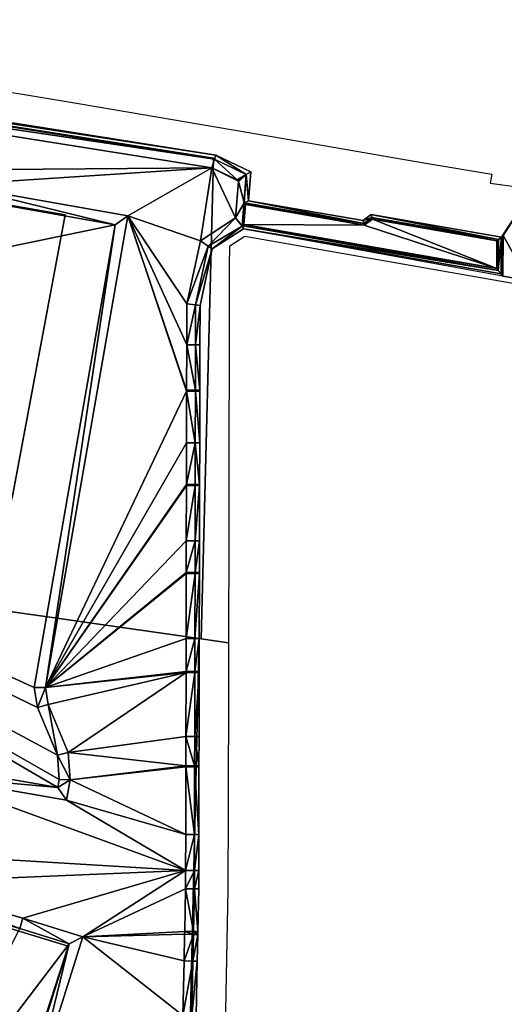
# Model space of a CAD drawing. Header units: millimetres. Extents: x 132691 to 133749, y 516184 to 516906.
# Tile 3 of 15: x 132912 to 133045, y 516364 to 516634. Entities that reach past the tile are written whole.
import ezdxf

# ---------------------------------------------------------------- set-up
doc = ezdxf.new("R2010")
doc.units = ezdxf.units.MM
for name, color, linetype in [('dieptelijn_-0p2', 6, 'Continuous'), ('dieptelijn_variabel', 212, 'Continuous'), ('TI23311_MV_hoeveelheden_bestek_0103', 1, 'Continuous')]:
    doc.layers.add(name, color=color, linetype=linetype)
for name, color, linetype, plot in [('dieptelijn_-2p2', 51, 'Continuous', False), ('dieptelijn_-2p5', 90, 'Continuous', False), ('dieptelijn_-2p6', 82, 'Continuous', False), ('dieptelijn_-3p1', 140, 'Continuous', False)]:
    doc.layers.add(name, color=color, linetype=linetype, plot=plot)
doc.layers.add('Nieuw oppervlak', color=2, linetype='Continuous', true_color=0xffff00)

msp = doc.modelspace()

# ---------------------------------------------------------------- linework, layer by layer
at = {"layer": 'dieptelijn_-0p2', "elevation": -0.2}
for points in [[(133044.67, 516574.57), (133051.85, 516585.86)], [(133044.57, 516563.52), (133044.67, 516574.57)], [(133044.57, 516563.52), (133051.46, 516562.32)]]:
    msp.add_lwpolyline(points, dxfattribs=at)
at = {"layer": 'dieptelijn_-2p2', "elevation": -2.2}
for points in [[(132975.04, 516584.13), (132975.66, 516592.08), (132966.04, 516596.64), (132733.41, 516633.6), (132729.64, 516626.22), (132702.3, 516571.72), (132707.89, 516569.62), (132713.61, 516567.61), (132716.4, 516566.37), (132719.65, 516565), (132728.57, 516560.15), (132730.42, 516558.54), (132732.02, 516556.4), (132733.05, 516553.92), (132733.62, 516550.95), (132733.38, 516548.57), (132731.16, 516535.05), (132731.04, 516534.35)], [(133044.07, 516564.11), (133044.16, 516574.15), (133008.57, 516580.35), (133006.33, 516578.71), (132975.04, 516584.13)], [(132960.66, 516361), (132960.97, 516375.92), (132961.12, 516383.23), (132961.14, 516384.02), (132961.38, 516395.71), (132961.4, 516400.77), (132961.42, 516410.63), (132961.45, 516429.14), (132961.45, 516429.44), (132961.47, 516437.43), (132961.51, 516454.95), (132961.51, 516455.25), (132961.53, 516464.23), (132961.56, 516482.05), (132961.56, 516482.35), (132961.58, 516491.03), (132961.61, 516506.18), (132961.61, 516506.47), (132961.64, 516517.83), (132961.67, 516531.95), (132961.67, 516532.25), (132961.7, 516544.63), (132961.73, 516555.47), (132965.03, 516570.94), (132973.59, 516576.4), (133044.07, 516564.11)]]:
    msp.add_lwpolyline(points, dxfattribs=at)
at = {"layer": 'dieptelijn_-2p5', "elevation": -2.5}
for points in [[(132973.3, 516577.18), (132974.4, 516591.35), (132965.68, 516595.48), (132734.08, 516632.28), (132730.71, 516625.68), (132703.97, 516572.37), (132708.3, 516570.75), (132714.05, 516568.73), (132716.88, 516567.47), (132720.17, 516566.08), (132729.26, 516561.15), (132731.3, 516559.36), (132733.07, 516557), (132734.2, 516554.27), (132734.83, 516551), (132734.57, 516548.41), (132732.35, 516534.86), (132732.23, 516534.15)], [(132893.32, 516585.57), (132938.54, 516577.56), (132916.39, 516450.87), (132917.26, 516445.36), (132922.74, 516432.34), (132923.22, 516425.71), (132922.82, 516423.49), (132887.22, 516429.71)], [(132959.46, 516361.02), (132959.77, 516375.94), (132959.93, 516383.25), (132959.94, 516384.05), (132960.18, 516395.72), (132960.2, 516400.77), (132960.22, 516410.63), (132960.25, 516429.15), (132960.25, 516429.45), (132960.27, 516437.43), (132960.31, 516454.95), (132960.31, 516455.25), (132960.33, 516464.23), (132960.36, 516482.06), (132960.36, 516482.36), (132960.38, 516491.03), (132960.41, 516506.18), (132960.41, 516506.48), (132960.44, 516517.84), (132960.47, 516531.95), (132960.47, 516532.25), (132960.5, 516544.64), (132960.53, 516555.6), (132963.96, 516571.67), (132973.41, 516577.25), (133043.28, 516565.06), (133043.36, 516573.48), (133008.77, 516579.51), (133006.53, 516577.87), (132973.8, 516583.57)], [(132973.41, 516577.25), (132973.3, 516577.27)], [(132734.67, 516377.66), (132737.48, 516386.89), (132731.85, 516389.33), (132735.96, 516403.16), (132735.56, 516405.87), (132746.27, 516442.18), (132763.97, 516436.93), (132784.24, 516430.97), (132791.35, 516428.89), (132817.18, 516421.41), (132823.93, 516419.36), (132845.16, 516409.9), (132865.67, 516403.55), (132877.64, 516394.69), (132912.41, 516384.87), (132925.9, 516380.67), (132912.41, 516337.72), (132900.05, 516298.85)]]:
    msp.add_lwpolyline(points, dxfattribs=at)
at = {"layer": 'dieptelijn_-2p6', "elevation": -2.6}
for points in [[(132973.73, 516577.6), (132974.16, 516583.11)], [(132973.73, 516577.6), (133042.89, 516565.54), (133042.95, 516573.14), (133008.87, 516579.08), (133006.63, 516577.44), (132974.16, 516583.11)]]:
    msp.add_lwpolyline(points, dxfattribs=at)
at = {"layer": 'dieptelijn_-3p1', "elevation": -3.1}
for points in [[(132971.88, 516589.89), (132964.97, 516593.16), (132735.43, 516629.64), (132732.86, 516624.59), (132729.04, 516616.98)], [(132971.88, 516589.89), (132972.25, 516589.49), (132971.46, 516579.4), (132961.83, 516573.16), (132958.13, 516555.86), (132958.1, 516544.64), (132958.07, 516532.25), (132958.07, 516531.95), (132958.04, 516517.84), (132958.01, 516506.48), (132958.01, 516506.19), (132957.98, 516491.04), (132957.96, 516482.36), (132957.96, 516482.06), (132957.93, 516464.24), (132957.91, 516455.26), (132957.91, 516454.96), (132957.87, 516437.44), (132957.85, 516429.45), (132957.85, 516429.15), (132957.82, 516410.64), (132957.8, 516400.78), (132957.78, 516395.75), (132957.54, 516384.1), (132957.53, 516383.3), (132957.37, 516375.99), (132957.06, 516361.08)], [(132886.42, 516426.8), (132925.25, 516420.03), (132926.24, 516425.55), (132925.7, 516433.05), (132920.17, 516446.19), (132919.43, 516450.85), (132942.01, 516579.99), (132893.85, 516588.52)], [(132915.27, 516336.81), (132929.66, 516382.64), (132913.26, 516387.75), (132878.98, 516397.43)]]:
    msp.add_lwpolyline(points, dxfattribs=at)
at = {"layer": 'dieptelijn_variabel'}
for points in [[(133044.16, 516574.15, -2.2), (133044.67, 516574.57, -0.2)], [(133044.57, 516563.52, -0.2), (133044.07, 516564.11, -2.2)]]:
    msp.add_polyline3d(points, dxfattribs=at)
at = {"layer": 'Nieuw oppervlak', "color": 8, "true_color": 0x808080}
for points in [[(132734.08, 516632.28, -2.5), (132733.41, 516633.6, -2.2), (132966.04, 516596.64, -2.2), (132734.08, 516632.28, -2.5)], [(132735.43, 516629.64, -3.1), (132734.08, 516632.28, -2.5), (132965.68, 516595.48, -2.5), (132735.43, 516629.64, -3.1)], [(132734.08, 516632.28, -2.5), (132966.04, 516596.64, -2.2), (132965.68, 516595.48, -2.5), (132734.08, 516632.28, -2.5)], [(132735.43, 516629.64, -3.1), (132965.68, 516595.48, -2.5), (132964.97, 516593.16, -3.1), (132735.43, 516629.64, -3.1)], [(132964.97, 516593.16, -3.1), (132872.62, 516592.39, -3.1), (132735.43, 516629.64, -3.1), (132964.97, 516593.16, -3.1)], [(132964.97, 516593.16, -3.1), (132965.68, 516595.48, -2.5), (132971.88, 516589.89, -3.1), (132964.97, 516593.16, -3.1)], [(132965.68, 516595.48, -2.5), (132966.04, 516596.64, -2.2), (132974.4, 516591.35, -2.5), (132965.68, 516595.48, -2.5)], [(132974.4, 516591.35, -2.5), (132971.88, 516589.89, -3.1), (132965.68, 516595.48, -2.5), (132974.4, 516591.35, -2.5)], [(132974.4, 516591.35, -2.5), (132966.04, 516596.64, -2.2), (132975.66, 516592.08, -2.2), (132974.4, 516591.35, -2.5)], [(132964.97, 516593.16, -3.1), (132893.85, 516588.52, -3.1), (132872.62, 516592.39, -3.1), (132964.97, 516593.16, -3.1)], [(132964.97, 516593.16, -3.1), (132942.01, 516579.99, -3.1), (132893.85, 516588.52, -3.1), (132964.97, 516593.16, -3.1)], [(132961.83, 516573.16, -3.1), (132942.01, 516579.99, -3.1), (132964.97, 516593.16, -3.1), (132961.83, 516573.16, -3.1)], [(132961.83, 516573.16, -3.1), (132964.97, 516593.16, -3.1), (132971.46, 516579.4, -3.1), (132961.83, 516573.16, -3.1)], [(132971.46, 516579.4, -3.1), (132964.97, 516593.16, -3.1), (132972.25, 516589.49, -3.1), (132971.46, 516579.4, -3.1)], [(132972.25, 516589.49, -3.1), (132964.97, 516593.16, -3.1), (132971.88, 516589.89, -3.1), (132972.25, 516589.49, -3.1)], [(132972.25, 516589.49, -3.1), (132971.88, 516589.89, -3.1), (132974.4, 516591.35, -2.5), (132972.25, 516589.49, -3.1)], [(132973.8, 516583.57, -2.5), (132972.25, 516589.49, -3.1), (132974.4, 516591.35, -2.5), (132973.8, 516583.57, -2.5)], [(132974.4, 516591.35, -2.5), (132975.04, 516584.13, -2.2), (132973.8, 516583.57, -2.5), (132974.4, 516591.35, -2.5)], [(132974.4, 516591.35, -2.5), (132975.66, 516592.08, -2.2), (132975.04, 516584.13, -2.2), (132974.4, 516591.35, -2.5)], [(132938.54, 516577.56, -2.5), (132893.32, 516585.57, -2.5), (132893.85, 516588.52, -3.1), (132938.54, 516577.56, -2.5)], [(132938.54, 516577.56, -2.5), (132893.85, 516588.52, -3.1), (132942.01, 516579.99, -3.1), (132938.54, 516577.56, -2.5)], [(132972.25, 516589.49, -3.1), (132973.8, 516583.57, -2.5), (132971.46, 516579.4, -3.1), (132972.25, 516589.49, -3.1)], [(132938.54, 516577.56, -2.5), (132732.35, 516534.86, -2.5), (132893.32, 516585.57, -2.5), (132938.54, 516577.56, -2.5)], [(133051.85, 516585.86, -0.2), (133044.67, 516574.57, -0.2), (133044.16, 516574.15, -2.2), (133051.85, 516585.86, -0.2)], [(133051.46, 516562.32, -0.2), (133044.67, 516574.57, -0.2), (133051.85, 516585.86, -0.2), (133051.46, 516562.32, -0.2)], [(132973.3, 516577.27, -2.5), (132971.46, 516579.4, -3.1), (132973.8, 516583.57, -2.5), (132973.3, 516577.27, -2.5)], [(132973.8, 516583.57, -2.5), (132974.16, 516583.11, -2.6), (132973.3, 516577.27, -2.5), (132973.8, 516583.57, -2.5)], [(132974.16, 516583.11, -2.6), (132973.73, 516577.6, -2.6), (132973.3, 516577.27, -2.5), (132974.16, 516583.11, -2.6)], [(133006.63, 516577.44, -2.6), (132973.73, 516577.6, -2.6), (132974.16, 516583.11, -2.6), (133006.63, 516577.44, -2.6)], [(132973.8, 516583.57, -2.5), (132975.04, 516584.13, -2.2), (133006.53, 516577.87, -2.5), (132973.8, 516583.57, -2.5)], [(133006.53, 516577.87, -2.5), (132974.16, 516583.11, -2.6), (132973.8, 516583.57, -2.5), (133006.53, 516577.87, -2.5)], [(132974.16, 516583.11, -2.6), (133006.53, 516577.87, -2.5), (133006.63, 516577.44, -2.6), (132974.16, 516583.11, -2.6)], [(132975.04, 516584.13, -2.2), (133006.33, 516578.71, -2.2), (133006.53, 516577.87, -2.5), (132975.04, 516584.13, -2.2)], [(132942.01, 516579.99, -3.1), (132958.07, 516531.95, -3.1), (132919.43, 516450.85, -3.1), (132942.01, 516579.99, -3.1)], [(132919.43, 516450.85, -3.1), (132938.54, 516577.56, -2.5), (132942.01, 516579.99, -3.1), (132919.43, 516450.85, -3.1)], [(132942.01, 516579.99, -3.1), (132958.13, 516555.86, -3.1), (132958.1, 516544.64, -3.1), (132942.01, 516579.99, -3.1)], [(132958.13, 516555.86, -3.1), (132942.01, 516579.99, -3.1), (132961.83, 516573.16, -3.1), (132958.13, 516555.86, -3.1)], [(132942.01, 516579.99, -3.1), (132958.07, 516532.25, -3.1), (132958.07, 516531.95, -3.1), (132942.01, 516579.99, -3.1)], [(132942.01, 516579.99, -3.1), (132958.1, 516544.64, -3.1), (132958.07, 516532.25, -3.1), (132942.01, 516579.99, -3.1)], [(132971.46, 516579.4, -3.1), (132963.96, 516571.67, -2.5), (132961.83, 516573.16, -3.1), (132971.46, 516579.4, -3.1)], [(132963.96, 516571.67, -2.5), (132971.46, 516579.4, -3.1), (132973.3, 516577.18, -2.5), (132963.96, 516571.67, -2.5)], [(132971.46, 516579.4, -3.1), (132973.3, 516577.27, -2.5), (132973.3, 516577.18, -2.5), (132971.46, 516579.4, -3.1)], [(133006.33, 516578.71, -2.2), (133008.57, 516580.35, -2.2), (133008.77, 516579.51, -2.5), (133006.33, 516578.71, -2.2)], [(133006.53, 516577.87, -2.5), (133006.33, 516578.71, -2.2), (133008.77, 516579.51, -2.5), (133006.53, 516577.87, -2.5)], [(133008.77, 516579.51, -2.5), (133008.87, 516579.08, -2.6), (133006.53, 516577.87, -2.5), (133008.77, 516579.51, -2.5)], [(133044.16, 516574.15, -2.2), (133043.36, 516573.48, -2.5), (133008.57, 516580.35, -2.2), (133044.16, 516574.15, -2.2)], [(133008.77, 516579.51, -2.5), (133008.57, 516580.35, -2.2), (133043.36, 516573.48, -2.5), (133008.77, 516579.51, -2.5)], [(133008.77, 516579.51, -2.5), (133042.95, 516573.14, -2.6), (133008.87, 516579.08, -2.6), (133008.77, 516579.51, -2.5)], [(133043.36, 516573.48, -2.5), (133042.95, 516573.14, -2.6), (133008.77, 516579.51, -2.5), (133043.36, 516573.48, -2.5)], [(132916.39, 516450.87, -2.5), (132732.35, 516534.86, -2.5), (132938.54, 516577.56, -2.5), (132916.39, 516450.87, -2.5)], [(132919.43, 516450.85, -3.1), (132916.39, 516450.87, -2.5), (132938.54, 516577.56, -2.5), (132919.43, 516450.85, -3.1)], [(132973.3, 516577.18, -2.5), (132965.03, 516570.94, -2.2), (132963.96, 516571.67, -2.5), (132973.3, 516577.18, -2.5)], [(132965.03, 516570.94, -2.2), (132973.3, 516577.18, -2.5), (132973.59, 516576.4, -2.2), (132965.03, 516570.94, -2.2)], [(132973.73, 516577.6, -2.6), (132973.41, 516577.25, -2.5), (132973.3, 516577.27, -2.5), (132973.73, 516577.6, -2.6)], [(132973.3, 516577.18, -2.5), (132973.3, 516577.27, -2.5), (132973.41, 516577.25, -2.5), (132973.3, 516577.18, -2.5)], [(132973.59, 516576.4, -2.2), (132973.3, 516577.18, -2.5), (132973.41, 516577.25, -2.5), (132973.59, 516576.4, -2.2)], [(133042.89, 516565.54, -2.6), (132973.41, 516577.25, -2.5), (132973.73, 516577.6, -2.6), (133042.89, 516565.54, -2.6)], [(133042.89, 516565.54, -2.6), (133043.28, 516565.06, -2.5), (132973.41, 516577.25, -2.5), (133042.89, 516565.54, -2.6)], [(133043.28, 516565.06, -2.5), (132973.59, 516576.4, -2.2), (132973.41, 516577.25, -2.5), (133043.28, 516565.06, -2.5)], [(133044.07, 516564.11, -2.2), (133044.57, 516563.52, -0.2), (132973.59, 516576.4, -2.2), (133044.07, 516564.11, -2.2)], [(133043.28, 516565.06, -2.5), (133044.07, 516564.11, -2.2), (132973.59, 516576.4, -2.2), (133043.28, 516565.06, -2.5)], [(132973.73, 516577.6, -2.6), (133006.63, 516577.44, -2.6), (133042.89, 516565.54, -2.6), (132973.73, 516577.6, -2.6)], [(133006.53, 516577.87, -2.5), (133008.87, 516579.08, -2.6), (133006.63, 516577.44, -2.6), (133006.53, 516577.87, -2.5)], [(133006.63, 516577.44, -2.6), (133008.87, 516579.08, -2.6), (133042.89, 516565.54, -2.6), (133006.63, 516577.44, -2.6)], [(133008.87, 516579.08, -2.6), (133042.95, 516573.14, -2.6), (133042.89, 516565.54, -2.6), (133008.87, 516579.08, -2.6)], [(133044.07, 516564.11, -2.2), (133043.28, 516565.06, -2.5), (133044.16, 516574.15, -2.2), (133044.07, 516564.11, -2.2)], [(133043.36, 516573.48, -2.5), (133044.16, 516574.15, -2.2), (133043.28, 516565.06, -2.5), (133043.36, 516573.48, -2.5)], [(133044.57, 516563.52, -0.2), (133044.07, 516564.11, -2.2), (133044.67, 516574.57, -0.2), (133044.57, 516563.52, -0.2)], [(133044.16, 516574.15, -2.2), (133044.67, 516574.57, -0.2), (133044.07, 516564.11, -2.2), (133044.16, 516574.15, -2.2)], [(133051.46, 516562.32, -0.2), (133044.57, 516563.52, -0.2), (133044.67, 516574.57, -0.2), (133051.46, 516562.32, -0.2)], [(132961.83, 516573.16, -3.1), (132963.96, 516571.67, -2.5), (132958.13, 516555.86, -3.1), (132961.83, 516573.16, -3.1)], [(132960.53, 516555.6, -2.5), (132958.13, 516555.86, -3.1), (132963.96, 516571.67, -2.5), (132960.53, 516555.6, -2.5)], [(132963.96, 516571.67, -2.5), (132965.03, 516570.94, -2.2), (132960.53, 516555.6, -2.5), (132963.96, 516571.67, -2.5)], [(133043.28, 516565.06, -2.5), (133042.89, 516565.54, -2.6), (133043.36, 516573.48, -2.5), (133043.28, 516565.06, -2.5)], [(133043.36, 516573.48, -2.5), (133042.89, 516565.54, -2.6), (133042.95, 516573.14, -2.6), (133043.36, 516573.48, -2.5)], [(132965.03, 516570.94, -2.2), (132961.73, 516555.47, -2.2), (132960.53, 516555.6, -2.5), (132965.03, 516570.94, -2.2)], [(132958.13, 516555.86, -3.1), (132960.53, 516555.6, -2.5), (132958.1, 516544.64, -3.1), (132958.13, 516555.86, -3.1)], [(132960.5, 516544.64, -2.5), (132958.1, 516544.64, -3.1), (132960.53, 516555.6, -2.5), (132960.5, 516544.64, -2.5)], [(132961.73, 516555.47, -2.2), (132960.5, 516544.64, -2.5), (132960.53, 516555.6, -2.5), (132961.73, 516555.47, -2.2)], [(132961.73, 516555.47, -2.2), (132961.7, 516544.63, -2.2), (132960.5, 516544.64, -2.5), (132961.73, 516555.47, -2.2)], [(132958.07, 516532.25, -3.1), (132958.1, 516544.64, -3.1), (132960.47, 516532.25, -2.5), (132958.07, 516532.25, -3.1)], [(132960.5, 516544.64, -2.5), (132960.47, 516532.25, -2.5), (132958.1, 516544.64, -3.1), (132960.5, 516544.64, -2.5)], [(132961.67, 516532.25, -2.2), (132960.47, 516532.25, -2.5), (132960.5, 516544.64, -2.5), (132961.67, 516532.25, -2.2)], [(132961.7, 516544.63, -2.2), (132961.67, 516532.25, -2.2), (132960.5, 516544.64, -2.5), (132961.7, 516544.63, -2.2)], [(132916.39, 516450.87, -2.5), (132917.26, 516445.36, -2.5), (132732.35, 516534.86, -2.5), (132916.39, 516450.87, -2.5)], [(132887.22, 516429.71, -2.5), (132732.35, 516534.86, -2.5), (132922.82, 516423.49, -2.5), (132887.22, 516429.71, -2.5)], [(132732.35, 516534.86, -2.5), (132922.74, 516432.34, -2.5), (132923.22, 516425.71, -2.5), (132732.35, 516534.86, -2.5)], [(132923.22, 516425.71, -2.5), (132922.82, 516423.49, -2.5), (132732.35, 516534.86, -2.5), (132923.22, 516425.71, -2.5)], [(132922.74, 516432.34, -2.5), (132732.35, 516534.86, -2.5), (132917.26, 516445.36, -2.5), (132922.74, 516432.34, -2.5)], [(132958.07, 516531.95, -3.1), (132958.04, 516517.84, -3.1), (132919.43, 516450.85, -3.1), (132958.07, 516531.95, -3.1)], [(132958.04, 516517.84, -3.1), (132958.07, 516531.95, -3.1), (132960.44, 516517.84, -2.5), (132958.04, 516517.84, -3.1)], [(132958.07, 516531.95, -3.1), (132958.07, 516532.25, -3.1), (132960.47, 516532.25, -2.5), (132958.07, 516531.95, -3.1)], [(132960.47, 516531.95, -2.5), (132958.07, 516531.95, -3.1), (132960.47, 516532.25, -2.5), (132960.47, 516531.95, -2.5)], [(132960.44, 516517.84, -2.5), (132958.07, 516531.95, -3.1), (132960.47, 516531.95, -2.5), (132960.44, 516517.84, -2.5)], [(132960.47, 516531.95, -2.5), (132961.64, 516517.83, -2.2), (132960.44, 516517.84, -2.5), (132960.47, 516531.95, -2.5)], [(132961.67, 516532.25, -2.2), (132961.67, 516531.95, -2.2), (132960.47, 516531.95, -2.5), (132961.67, 516532.25, -2.2)], [(132960.47, 516531.95, -2.5), (132960.47, 516532.25, -2.5), (132961.67, 516532.25, -2.2), (132960.47, 516531.95, -2.5)], [(132960.47, 516531.95, -2.5), (132961.67, 516531.95, -2.2), (132961.64, 516517.83, -2.2), (132960.47, 516531.95, -2.5)], [(132958.04, 516517.84, -3.1), (132958.01, 516506.48, -3.1), (132919.43, 516450.85, -3.1), (132958.04, 516517.84, -3.1)], [(132960.41, 516506.48, -2.5), (132958.01, 516506.48, -3.1), (132960.44, 516517.84, -2.5), (132960.41, 516506.48, -2.5)], [(132960.44, 516517.84, -2.5), (132958.01, 516506.48, -3.1), (132958.04, 516517.84, -3.1), (132960.44, 516517.84, -2.5)], [(132960.44, 516517.84, -2.5), (132961.61, 516506.47, -2.2), (132960.41, 516506.48, -2.5), (132960.44, 516517.84, -2.5)], [(132960.44, 516517.84, -2.5), (132961.64, 516517.83, -2.2), (132961.61, 516506.47, -2.2), (132960.44, 516517.84, -2.5)], [(132958.01, 516506.48, -3.1), (132958.01, 516506.19, -3.1), (132919.43, 516450.85, -3.1), (132958.01, 516506.48, -3.1)], [(132958.01, 516506.19, -3.1), (132958.01, 516506.48, -3.1), (132960.41, 516506.18, -2.5), (132958.01, 516506.19, -3.1)], [(132960.41, 516506.48, -2.5), (132960.41, 516506.18, -2.5), (132958.01, 516506.48, -3.1), (132960.41, 516506.48, -2.5)], [(132960.41, 516506.18, -2.5), (132960.41, 516506.48, -2.5), (132961.61, 516506.18, -2.2), (132960.41, 516506.18, -2.5)], [(132960.41, 516506.48, -2.5), (132961.61, 516506.47, -2.2), (132961.61, 516506.18, -2.2), (132960.41, 516506.48, -2.5)], [(132958.01, 516506.19, -3.1), (132957.98, 516491.04, -3.1), (132919.43, 516450.85, -3.1), (132958.01, 516506.19, -3.1)], [(132957.98, 516491.04, -3.1), (132958.01, 516506.19, -3.1), (132960.41, 516506.18, -2.5), (132957.98, 516491.04, -3.1)], [(132960.38, 516491.03, -2.5), (132957.98, 516491.04, -3.1), (132960.41, 516506.18, -2.5), (132960.38, 516491.03, -2.5)], [(132960.38, 516491.03, -2.5), (132961.61, 516506.18, -2.2), (132961.58, 516491.03, -2.2), (132960.38, 516491.03, -2.5)], [(132960.41, 516506.18, -2.5), (132961.61, 516506.18, -2.2), (132960.38, 516491.03, -2.5), (132960.41, 516506.18, -2.5)], [(132957.96, 516482.36, -3.1), (132919.43, 516450.85, -3.1), (132957.98, 516491.04, -3.1), (132957.96, 516482.36, -3.1)], [(132957.96, 516482.36, -3.1), (132957.98, 516491.04, -3.1), (132960.38, 516491.03, -2.5), (132957.96, 516482.36, -3.1)], [(132957.96, 516482.36, -3.1), (132960.38, 516491.03, -2.5), (132960.36, 516482.36, -2.5), (132957.96, 516482.36, -3.1)], [(132960.36, 516482.36, -2.5), (132961.58, 516491.03, -2.2), (132961.56, 516482.35, -2.2), (132960.36, 516482.36, -2.5)], [(132960.38, 516491.03, -2.5), (132961.58, 516491.03, -2.2), (132960.36, 516482.36, -2.5), (132960.38, 516491.03, -2.5)], [(132957.96, 516482.06, -3.1), (132919.43, 516450.85, -3.1), (132957.96, 516482.36, -3.1), (132957.96, 516482.06, -3.1)], [(132957.93, 516464.24, -3.1), (132919.43, 516450.85, -3.1), (132957.96, 516482.06, -3.1), (132957.93, 516464.24, -3.1)], [(132957.93, 516464.24, -3.1), (132960.36, 516482.06, -2.5), (132960.33, 516464.23, -2.5), (132957.93, 516464.24, -3.1)], [(132957.93, 516464.24, -3.1), (132957.96, 516482.06, -3.1), (132960.36, 516482.06, -2.5), (132957.93, 516464.24, -3.1)], [(132957.96, 516482.36, -3.1), (132960.36, 516482.36, -2.5), (132960.36, 516482.06, -2.5), (132957.96, 516482.36, -3.1)], [(132957.96, 516482.06, -3.1), (132957.96, 516482.36, -3.1), (132960.36, 516482.06, -2.5), (132957.96, 516482.06, -3.1)], [(132961.56, 516482.05, -2.2), (132960.33, 516464.23, -2.5), (132960.36, 516482.06, -2.5), (132961.56, 516482.05, -2.2)], [(132961.56, 516482.05, -2.2), (132961.53, 516464.23, -2.2), (132960.33, 516464.23, -2.5), (132961.56, 516482.05, -2.2)], [(132961.56, 516482.05, -2.2), (132960.36, 516482.06, -2.5), (132960.36, 516482.36, -2.5), (132961.56, 516482.05, -2.2)], [(132961.56, 516482.35, -2.2), (132961.56, 516482.05, -2.2), (132960.36, 516482.36, -2.5), (132961.56, 516482.35, -2.2)], [(132957.93, 516464.24, -3.1), (132957.91, 516455.26, -3.1), (132919.43, 516450.85, -3.1), (132957.93, 516464.24, -3.1)], [(132957.93, 516464.24, -3.1), (132960.33, 516464.23, -2.5), (132957.91, 516455.26, -3.1), (132957.93, 516464.24, -3.1)], [(132960.33, 516464.23, -2.5), (132960.31, 516455.25, -2.5), (132957.91, 516455.26, -3.1), (132960.33, 516464.23, -2.5)], [(132961.51, 516455.25, -2.2), (132960.31, 516455.25, -2.5), (132961.53, 516464.23, -2.2), (132961.51, 516455.25, -2.2)], [(132961.53, 516464.23, -2.2), (132960.31, 516455.25, -2.5), (132960.33, 516464.23, -2.5), (132961.53, 516464.23, -2.2)], [(132957.91, 516454.96, -3.1), (132919.43, 516450.85, -3.1), (132957.91, 516455.26, -3.1), (132957.91, 516454.96, -3.1)], [(132957.91, 516454.96, -3.1), (132957.91, 516455.26, -3.1), (132960.31, 516454.95, -2.5), (132957.91, 516454.96, -3.1)], [(132960.31, 516455.25, -2.5), (132960.31, 516454.95, -2.5), (132957.91, 516455.26, -3.1), (132960.31, 516455.25, -2.5)], [(132960.31, 516455.25, -2.5), (132961.51, 516454.95, -2.2), (132960.31, 516454.95, -2.5), (132960.31, 516455.25, -2.5)], [(132961.51, 516455.25, -2.2), (132961.51, 516454.95, -2.2), (132960.31, 516455.25, -2.5), (132961.51, 516455.25, -2.2)], [(132920.17, 516446.19, -3.1), (132919.43, 516450.85, -3.1), (132957.91, 516454.96, -3.1), (132920.17, 516446.19, -3.1)], [(132925.7, 516433.05, -3.1), (132920.17, 516446.19, -3.1), (132957.91, 516454.96, -3.1), (132925.7, 516433.05, -3.1)], [(132957.87, 516437.44, -3.1), (132925.7, 516433.05, -3.1), (132957.91, 516454.96, -3.1), (132957.87, 516437.44, -3.1)], [(132957.87, 516437.44, -3.1), (132957.91, 516454.96, -3.1), (132960.31, 516454.95, -2.5), (132957.87, 516437.44, -3.1)], [(132960.27, 516437.43, -2.5), (132957.87, 516437.44, -3.1), (132960.31, 516454.95, -2.5), (132960.27, 516437.43, -2.5)], [(132961.47, 516437.43, -2.2), (132960.27, 516437.43, -2.5), (132961.51, 516454.95, -2.2), (132961.47, 516437.43, -2.2)], [(132960.27, 516437.43, -2.5), (132960.31, 516454.95, -2.5), (132961.51, 516454.95, -2.2), (132960.27, 516437.43, -2.5)], [(132917.26, 516445.36, -2.5), (132916.39, 516450.87, -2.5), (132919.43, 516450.85, -3.1), (132917.26, 516445.36, -2.5)], [(132920.17, 516446.19, -3.1), (132917.26, 516445.36, -2.5), (132919.43, 516450.85, -3.1), (132920.17, 516446.19, -3.1)], [(132920.17, 516446.19, -3.1), (132922.74, 516432.34, -2.5), (132917.26, 516445.36, -2.5), (132920.17, 516446.19, -3.1)], [(132920.17, 516446.19, -3.1), (132925.7, 516433.05, -3.1), (132922.74, 516432.34, -2.5), (132920.17, 516446.19, -3.1)], [(132925.7, 516433.05, -3.1), (132957.87, 516437.44, -3.1), (132957.85, 516429.45, -3.1), (132925.7, 516433.05, -3.1)], [(132960.25, 516429.45, -2.5), (132957.85, 516429.45, -3.1), (132957.87, 516437.44, -3.1), (132960.25, 516429.45, -2.5)], [(132960.25, 516429.45, -2.5), (132957.87, 516437.44, -3.1), (132960.27, 516437.43, -2.5), (132960.25, 516429.45, -2.5)], [(132960.25, 516429.45, -2.5), (132960.27, 516437.43, -2.5), (132961.45, 516429.44, -2.2), (132960.25, 516429.45, -2.5)], [(132960.27, 516437.43, -2.5), (132961.47, 516437.43, -2.2), (132961.45, 516429.44, -2.2), (132960.27, 516437.43, -2.5)], [(132926.24, 516425.55, -3.1), (132922.74, 516432.34, -2.5), (132925.7, 516433.05, -3.1), (132926.24, 516425.55, -3.1)], [(132923.22, 516425.71, -2.5), (132922.74, 516432.34, -2.5), (132926.24, 516425.55, -3.1), (132923.22, 516425.71, -2.5)], [(132926.24, 516425.55, -3.1), (132925.7, 516433.05, -3.1), (132957.85, 516429.45, -3.1), (132926.24, 516425.55, -3.1)], [(132922.82, 516423.49, -2.5), (132886.42, 516426.8, -3.1), (132887.22, 516429.71, -2.5), (132922.82, 516423.49, -2.5)], [(132926.24, 516425.55, -3.1), (132957.85, 516429.45, -3.1), (132957.85, 516429.15, -3.1), (132926.24, 516425.55, -3.1)], [(132957.85, 516429.15, -3.1), (132957.82, 516410.64, -3.1), (132926.24, 516425.55, -3.1), (132957.85, 516429.15, -3.1)], [(132960.22, 516410.63, -2.5), (132957.82, 516410.64, -3.1), (132957.85, 516429.15, -3.1), (132960.22, 516410.63, -2.5)], [(132957.85, 516429.45, -3.1), (132960.25, 516429.45, -2.5), (132957.85, 516429.15, -3.1), (132957.85, 516429.45, -3.1)], [(132960.25, 516429.45, -2.5), (132960.25, 516429.15, -2.5), (132957.85, 516429.15, -3.1), (132960.25, 516429.45, -2.5)], [(132960.22, 516410.63, -2.5), (132957.85, 516429.15, -3.1), (132960.25, 516429.15, -2.5), (132960.22, 516410.63, -2.5)], [(132960.22, 516410.63, -2.5), (132960.25, 516429.15, -2.5), (132961.42, 516410.63, -2.2), (132960.22, 516410.63, -2.5)], [(132960.25, 516429.45, -2.5), (132961.45, 516429.44, -2.2), (132960.25, 516429.15, -2.5), (132960.25, 516429.45, -2.5)], [(132960.25, 516429.15, -2.5), (132961.45, 516429.44, -2.2), (132961.45, 516429.14, -2.2), (132960.25, 516429.15, -2.5)], [(132960.25, 516429.15, -2.5), (132961.45, 516429.14, -2.2), (132961.42, 516410.63, -2.2), (132960.25, 516429.15, -2.5)], [(132886.42, 516426.8, -3.1), (132957.8, 516400.78, -3.1), (132867.04, 516406.27, -3.1), (132886.42, 516426.8, -3.1)], [(132886.42, 516426.8, -3.1), (132922.82, 516423.49, -2.5), (132925.25, 516420.03, -3.1), (132886.42, 516426.8, -3.1)], [(132925.25, 516420.03, -3.1), (132957.8, 516400.78, -3.1), (132886.42, 516426.8, -3.1), (132925.25, 516420.03, -3.1)], [(132922.82, 516423.49, -2.5), (132923.22, 516425.71, -2.5), (132926.24, 516425.55, -3.1), (132922.82, 516423.49, -2.5)], [(132926.24, 516425.55, -3.1), (132925.25, 516420.03, -3.1), (132922.82, 516423.49, -2.5), (132926.24, 516425.55, -3.1)], [(132926.24, 516425.55, -3.1), (132957.82, 516410.64, -3.1), (132925.25, 516420.03, -3.1), (132926.24, 516425.55, -3.1)], [(132925.25, 516420.03, -3.1), (132957.82, 516410.64, -3.1), (132957.8, 516400.78, -3.1), (132925.25, 516420.03, -3.1)], [(132957.8, 516400.78, -3.1), (132957.82, 516410.64, -3.1), (132960.22, 516410.63, -2.5), (132957.8, 516400.78, -3.1)], [(132960.22, 516410.63, -2.5), (132960.2, 516400.77, -2.5), (132957.8, 516400.78, -3.1), (132960.22, 516410.63, -2.5)], [(132960.2, 516400.77, -2.5), (132961.42, 516410.63, -2.2), (132961.4, 516400.77, -2.2), (132960.2, 516400.77, -2.5)], [(132960.2, 516400.77, -2.5), (132960.22, 516410.63, -2.5), (132961.42, 516410.63, -2.2), (132960.2, 516400.77, -2.5)], [(132957.8, 516400.78, -3.1), (132878.98, 516397.43, -3.1), (132867.04, 516406.27, -3.1), (132957.8, 516400.78, -3.1)], [(132913.26, 516387.75, -3.1), (132878.98, 516397.43, -3.1), (132957.8, 516400.78, -3.1), (132913.26, 516387.75, -3.1)], [(132957.8, 516400.78, -3.1), (132929.66, 516382.64, -3.1), (132913.26, 516387.75, -3.1), (132957.8, 516400.78, -3.1)], [(132929.66, 516382.64, -3.1), (132957.8, 516400.78, -3.1), (132957.78, 516395.75, -3.1), (132929.66, 516382.64, -3.1)], [(132957.78, 516395.75, -3.1), (132957.8, 516400.78, -3.1), (132960.2, 516400.77, -2.5), (132957.78, 516395.75, -3.1)], [(132957.78, 516395.75, -3.1), (132960.2, 516400.77, -2.5), (132960.18, 516395.72, -2.5), (132957.78, 516395.75, -3.1)], [(132960.2, 516400.77, -2.5), (132961.4, 516400.77, -2.2), (132960.18, 516395.72, -2.5), (132960.2, 516400.77, -2.5)], [(132960.18, 516395.72, -2.5), (132961.4, 516400.77, -2.2), (132961.38, 516395.71, -2.2), (132960.18, 516395.72, -2.5)], [(132913.26, 516387.75, -3.1), (132912.41, 516384.87, -2.5), (132878.98, 516397.43, -3.1), (132913.26, 516387.75, -3.1)], [(132929.66, 516382.64, -3.1), (132957.78, 516395.75, -3.1), (132957.54, 516384.1, -3.1), (132929.66, 516382.64, -3.1)], [(132957.54, 516384.1, -3.1), (132957.78, 516395.75, -3.1), (132959.94, 516384.05, -2.5), (132957.54, 516384.1, -3.1)], [(132957.78, 516395.75, -3.1), (132960.18, 516395.72, -2.5), (132959.94, 516384.05, -2.5), (132957.78, 516395.75, -3.1)], [(132961.14, 516384.02, -2.2), (132959.94, 516384.05, -2.5), (132960.18, 516395.72, -2.5), (132961.14, 516384.02, -2.2)], [(132961.38, 516395.71, -2.2), (132961.14, 516384.02, -2.2), (132960.18, 516395.72, -2.5), (132961.38, 516395.71, -2.2)], [(132913.26, 516387.75, -3.1), (132925.9, 516380.67, -2.5), (132912.41, 516384.87, -2.5), (132913.26, 516387.75, -3.1)], [(132929.66, 516382.64, -3.1), (132925.9, 516380.67, -2.5), (132913.26, 516387.75, -3.1), (132929.66, 516382.64, -3.1)], [(132912.41, 516384.87, -2.5), (132925.9, 516380.67, -2.5), (132880.06, 516320.32, -2.5), (132912.41, 516384.87, -2.5)], [(132929.66, 516382.64, -3.1), (132957.06, 516361.08, -3.1), (132915.27, 516336.81, -3.1), (132929.66, 516382.64, -3.1)], [(132915.27, 516336.81, -3.1), (132925.9, 516380.67, -2.5), (132929.66, 516382.64, -3.1), (132915.27, 516336.81, -3.1)], [(132957.53, 516383.3, -3.1), (132929.66, 516382.64, -3.1), (132957.54, 516384.1, -3.1), (132957.53, 516383.3, -3.1)], [(132957.53, 516383.3, -3.1), (132957.37, 516375.99, -3.1), (132929.66, 516382.64, -3.1), (132957.53, 516383.3, -3.1)], [(132929.66, 516382.64, -3.1), (132957.37, 516375.99, -3.1), (132957.06, 516361.08, -3.1), (132929.66, 516382.64, -3.1)], [(132957.53, 516383.3, -3.1), (132959.93, 516383.25, -2.5), (132957.37, 516375.99, -3.1), (132957.53, 516383.3, -3.1)], [(132959.93, 516383.25, -2.5), (132959.77, 516375.94, -2.5), (132957.37, 516375.99, -3.1), (132959.93, 516383.25, -2.5)], [(132957.53, 516383.3, -3.1), (132957.54, 516384.1, -3.1), (132959.93, 516383.25, -2.5), (132957.53, 516383.3, -3.1)], [(132957.54, 516384.1, -3.1), (132959.94, 516384.05, -2.5), (132959.93, 516383.25, -2.5), (132957.54, 516384.1, -3.1)], [(132961.12, 516383.23, -2.2), (132959.77, 516375.94, -2.5), (132959.93, 516383.25, -2.5), (132961.12, 516383.23, -2.2)], [(132961.12, 516383.23, -2.2), (132960.97, 516375.92, -2.2), (132959.77, 516375.94, -2.5), (132961.12, 516383.23, -2.2)], [(132961.12, 516383.23, -2.2), (132959.93, 516383.25, -2.5), (132959.94, 516384.05, -2.5), (132961.12, 516383.23, -2.2)], [(132961.14, 516384.02, -2.2), (132961.12, 516383.23, -2.2), (132959.94, 516384.05, -2.5), (132961.14, 516384.02, -2.2)], [(132912.41, 516337.72, -2.5), (132880.06, 516320.32, -2.5), (132925.9, 516380.67, -2.5), (132912.41, 516337.72, -2.5)], [(132915.27, 516336.81, -3.1), (132912.41, 516337.72, -2.5), (132925.9, 516380.67, -2.5), (132915.27, 516336.81, -3.1)], [(132957.06, 516361.08, -3.1), (132957.37, 516375.99, -3.1), (132959.77, 516375.94, -2.5), (132957.06, 516361.08, -3.1)], [(132959.77, 516375.94, -2.5), (132959.46, 516361.02, -2.5), (132957.06, 516361.08, -3.1), (132959.77, 516375.94, -2.5)], [(132960.97, 516375.92, -2.2), (132959.46, 516361.02, -2.5), (132959.77, 516375.94, -2.5), (132960.97, 516375.92, -2.2)], [(132960.97, 516375.92, -2.2), (132960.66, 516361, -2.2), (132959.46, 516361.02, -2.5), (132960.97, 516375.92, -2.2)]]:
    msp.add_3dface(points, dxfattribs=at)
at = {"layer": 'TI23311_MV_hoeveelheden_bestek_0103', "color": 9, "linetype": 'Continuous', "true_color": 0xd19cc7, "flags": 128}
for points in [[(132905.08, 516472.33), (132910.35, 516502.81), (132924.88, 516580.23), (132743.43, 516611.94), (132717.34, 516616.5), (132720.48, 516623.06), (132725.58, 516633.69), (132965.38, 516595.78), (132962.09, 516464.16), (132961.48, 516464.25), (132920.03, 516470.18), (132905.08, 516472.33)], [(132924.88, 516580.23), (132910.35, 516502.81), (132729.87, 516534.67), (132723.4, 516535.82), (132724.96, 516551.49), (132723.74, 516553.22), (132718.24, 516556.21), (132710.42, 516559.83), (132699.65, 516563.74), (132694.4, 516565.96), (132717.1, 516616.54), (132717.34, 516616.5), (132743.43, 516611.94), (132924.88, 516580.23)], [(132957.11, 516275.09), (132961.48, 516464.25), (132962.09, 516464.16), (132969.52, 516463.09), (132969.5, 516452.47), (132969.43, 516417.76), (132969.38, 516395.61), (132968.69, 516362.36), (132968.66, 516360.83), (132967.34, 516275.13), (132957.11, 516275.09)]]:
    msp.add_lwpolyline(points, close=True, dxfattribs=at)
for points in [[(133050.93, 516560.85), (132974.01, 516574.3), (132970.16, 516571.84), (132969.77, 516571.59), (132969.75, 516566.37), (132969.59, 516492.82), (132969.59, 516492.74), (132969.52, 516463.09), (132962.09, 516464.16), (132962.09, 516464.16), (132965.38, 516595.78), (132725.58, 516633.69)], [(132861.51, 516621.84), (132929.05, 516610.62), (132974.5, 516602.89), (132995.6, 516599.26), (133022.93, 516594.52), (133041.54, 516591.41), (133041.13, 516588.92), (133044.44, 516588.51), (133051.33, 516587.55)], [(132898.24, 516295.59), (132925.44, 516379.39), (132925.65, 516380.04), (132888.24, 516391.48), (132882.94, 516393.62), (132884.33, 516404.04), (132887.05, 516424.38), (132887.77, 516429.78), (132888.07, 516432), (132897.8, 516430.23), (132905.08, 516472.33), (132920.03, 516470.18), (132961.48, 516464.25), (132957.11, 516275.09)], [(132829.19, 516330.41), (132734.54, 516375.22), (132734.16, 516375.4), (132696.26, 516393.59), (132707.09, 516450.74), (132716.57, 516448.51), (132729.51, 516445.47), (132753.14, 516439.91), (132753.88, 516439.73), (132753.88, 516439.73), (132771.9, 516434.8), (132782.18, 516432), (132815.12, 516421.6), (132853.8, 516403.48), (132866.18, 516400.38), (132882.94, 516393.62), (132888.24, 516391.48), (132925.65, 516380.04), (132925.44, 516379.39), (132898.24, 516295.59)]]:
    msp.add_lwpolyline(points, dxfattribs=at)

doc.saveas('drawing.dxf')
